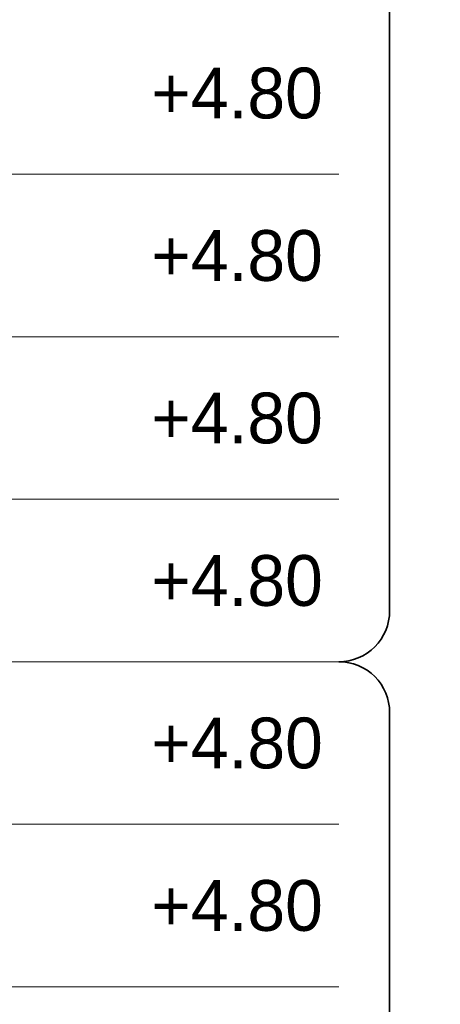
# Model space of a CAD drawing. Header units: metres. Extents: x 1155 to 1506, y 1546 to 1980.
# Tile 10 of 27: x 1309 to 1350, y 1658 to 1755. Entities that reach past the tile are written whole.
import ezdxf
from ezdxf.enums import TextEntityAlignment as Align

# ---------------------------------------------------------------- set-up
doc = ezdxf.new("R2010")
doc.units = ezdxf.units.M
doc.header["$LTSCALE"] = 0.1
doc.styles.add('StagCAD', font='StagCAD.ttf')

msp = doc.modelspace()

# ---------------------------------------------------------------- linework, layer by layer
at = {"layer": 'Defpoints', "color": 6, "lineweight": 35}
for points in [[(1339.966, 1692.151), (1339.966, 1692.151, 0.414214), (1344.966, 1697.151), (1344.966, 1760.601), (1344.966, 1760.601, -0.414214), (1349.966, 1765.601), (1349.966, 1765.601), (1349.966, 1765.601, -0.414214), (1344.966, 1770.601), (1344.966, 1770.601), (1344.966, 1831.151, 0.414214), (1339.966, 1836.151), (1339.966, 1836.151)], [(1339.966, 1548.151), (1339.966, 1548.151, 0.414214), (1344.966, 1553.151), (1344.966, 1607.151), (1344.966, 1607.151, -0.414214), (1349.966, 1612.151), (1349.966, 1612.151), (1349.966, 1612.151, -0.414214), (1344.966, 1617.151), (1344.966, 1617.151), (1344.966, 1687.151, 0.414214), (1339.966, 1692.151), (1339.966, 1692.151)]]:
    msp.add_lwpolyline(points, format="xyb", dxfattribs=at)
at = {"layer": 'Defpoints', "color": 250, "lineweight": 0}
for points in [[(1339.966, 1740.151), (1208.8, 1740.151)], [(1339.966, 1724.151), (1208.8, 1724.151)], [(1339.966, 1708.151), (1208.8, 1708.151)], [(1339.966, 1692.151), (1208.8, 1692.151)], [(1339.966, 1676.151), (1208.8, 1676.151)], [(1339.966, 1660.151), (1208.8, 1660.151)]]:
    msp.add_lwpolyline(points, dxfattribs=at)

# ---------------------------------------------------------------- texts
at = {"layer": 'Defpoints', "color": 2, "lineweight": 50, "style": 'StagCAD'}
for p in [(1321.467, 1748.151), (1321.467, 1732.151), (1321.467, 1716.151), (1321.467, 1700.151), (1321.467, 1684.151), (1321.467, 1668.151)]:
    msp.add_text('+4.80', height=5, dxfattribs=at).set_placement(p, align=Align.MIDDLE_LEFT)

doc.saveas('drawing.dxf')
